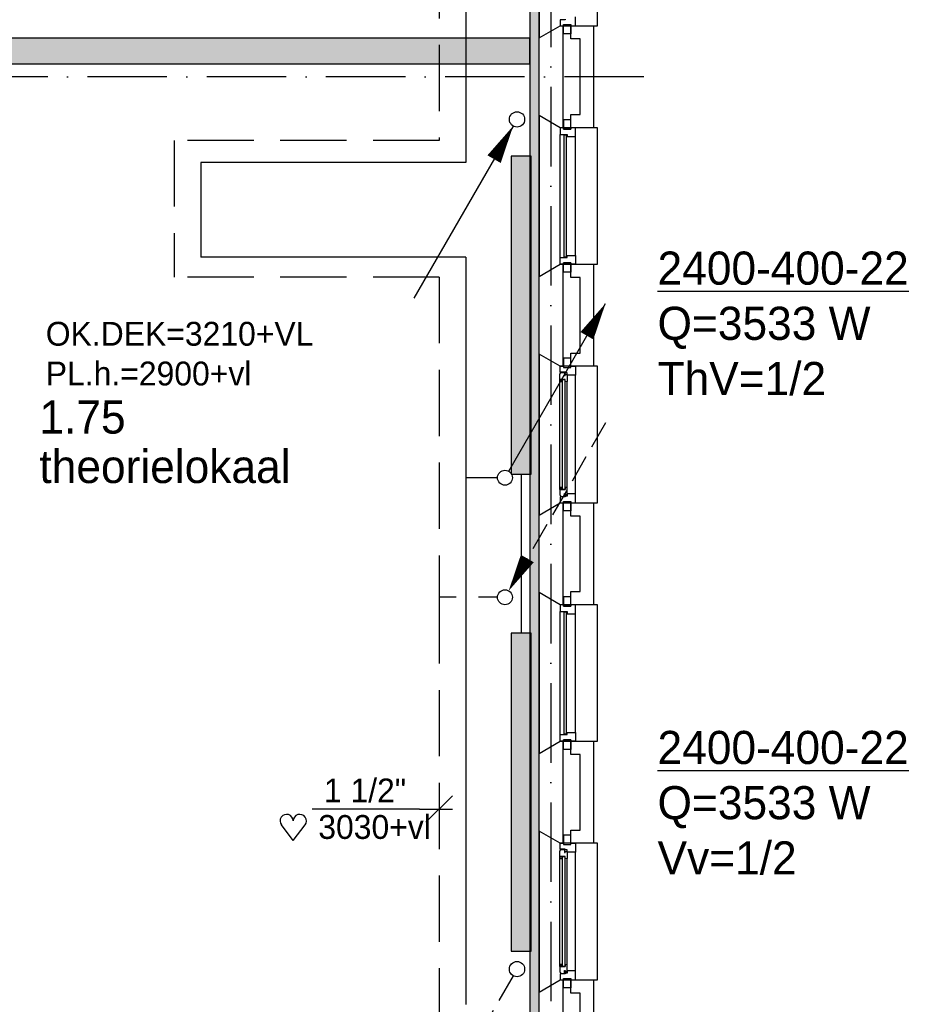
# Model space of a CAD drawing. Extents: x -39327 to 109237, y 358172 to 442272.
# Tile 25 of 96: x 34297 to 41036, y 382393 to 389823. Entities that reach past the tile are written whole.
import ezdxf
from ezdxf.enums import TextEntityAlignment as Align

# ---------------------------------------------------------------- set-up
doc = ezdxf.new("R2010")
doc.units = 0
doc.header["$LTSCALE"] = 100
for name, pattern in [('2322107', [2000, 1000, 1000]), ('2322108', [7, 5, -2]), ('DASHDOT', [9, 6, -1.5, 0, -1.5])]:
    doc.linetypes.add(name, pattern=pattern)
doc.layers.get('0').update_dxf_attribs({"linetype": 'CONTINUOUS'})
for name, color, linetype in [('AL$7----_STRAMIEN', 1, 'DASHDOT'), ('AL21----_BUITENWAND', 4, 'CONTINUOUS'), ('AL21K---_ISOLATIE', 1, 'CONTINUOUS'), ('AL28----_KONSTRUKTIE', 3, 'CONTINUOUS'), ('AL31----_BUITENKOZ', 7, 'CONTINUOUS'), ('BOUW', 8, 'CONTINUOUS'), ('KABELGOOT1', 8, 'CONTINUOUS'), ('WI561---', 1, 'CONTINUOUS'), ('WL561---', 4, 'CONTINUOUS'), ('WL561---_AANVOER', 4, 'CONTINUOUS'), ('WL561---_RETOUR', 4, 'CONTINUOUS'), ('WL570---', 3, 'CONTINUOUS'), ('WM561---', 1, 'CONTINUOUS'), ('WM570---', 1, 'CONTINUOUS')]:
    doc.layers.add(name, color=color, linetype=linetype)
doc.styles.add('BURO-018', font='BUROFONT.shx', dxfattribs={"height": 180})
doc.styles.add('BURO-025', font='BUROFONT.shx', dxfattribs={"height": 250})
pattern_1 = [(0, (-2505.993, 85430.135), (15.875, 31.75), [0, -31.75])]

# ---------------------------------------------------------------- blocks, each defined once
blk = doc.blocks.new('CVRINFO2')
at = {"color": 0, "linetype": 'CONTINUOUS', "style": 'BURO-025'}
for tag, p in [('CV_TEXT125', (0, 0)), ('CV_TEXT225', (0, -4.167)), ('CV_TEXT325', (0, -8.333)), ('CV_TEXT425', (0, -12.5))]:
    blk.add_attdef(tag, p, '', height=2.5, dxfattribs=at)
blk = doc.blocks.new('2322401')
at = {"color": 0, "linetype": 'CONTINUOUS'}
for p, q in [((-0.5, 0.5, 1), (-0.5, 0.5)), ((-0.5, 0.5, 1), (-0.5, -0.5, 1)), ((0.5, 0.5, 1), (-0.5, 0.5, 1)), ((0.5, 0.5), (-0.5, 0.5)), ((-0.5, 0.5), (-0.5, -0.5)), ((0.5, 0.5, 1), (0.5, 0.5)), ((0.5, -0.5, 1), (0.5, 0.5, 1)), ((0.5, -0.5), (0.5, 0.5)), ((-0.5, -0.5, 1), (-0.5, -0.5)), ((-0.5, -0.5, 1), (0.5, -0.5, 1)), ((-0.5, -0.5), (0.5, -0.5)), ((0.5, -0.5, 1), (0.5, -0.5))]:
    blk.add_line(p, q, dxfattribs=at)
blk = doc.blocks.new('CVHATCH1')
at = {"color": 0, "linetype": 'CONTINUOUS'}
blk.add_solid([(-0.5, -0.5), (0.5, -0.5), (-0.5, 0.5), (0.5, 0.5)], dxfattribs=at)
blk = doc.blocks.new('LDV2108')
at = {"color": 0, "linetype": 'CONTINUOUS'}
for p, q in [((-0.25, -0.433), (-1.187, -2.057)), ((-1.562, -2.706), (-2.5, -4.33)), ((-2.875, -4.98), (-3.812, -6.603)), ((-4.187, -7.253), (-5.125, -8.877)), ((-5.5, -9.526), (-6.437, -11.15))]:
    blk.add_line(p, q, dxfattribs=at)
blk.add_lwpolyline([(-6.75, -11.691, 0, 1, 0), (-5.5, -9.526, 1, 1, 0)], format="xyseb", dxfattribs=at)
blk.add_circle((0, 0), 0.5, dxfattribs=at)
blk = doc.blocks.new('LDV4107')
at = {"color": 0, "linetype": 'CONTINUOUS'}
blk.add_line((-0.25, -0.433), (-6.75, -11.691), dxfattribs=at)
blk.add_lwpolyline([(-0.25, -0.433, 0, 1, 0), (-1.5, -2.598, 1, 1, 0)], format="xyseb", dxfattribs=at)
blk.add_circle((0, 0), 0.5, dxfattribs=at)
blk = doc.blocks.new('LDV3108')
at = {"color": 0, "linetype": 'CONTINUOUS'}
for p, q in [((6.75, 11.691), (5.813, 10.068)), ((5.438, 9.418), (4.5, 7.794)), ((4.125, 7.145), (3.188, 5.521)), ((2.813, 4.871), (1.875, 3.248)), ((1.5, 2.598), (0.563, 0.974))]:
    blk.add_line(p, q, dxfattribs=at)
blk.add_lwpolyline([(0.25, 0.433, 0, 1, 0), (1.5, 2.598, 1, 1, 0)], format="xyseb", dxfattribs=at)
blk.add_circle((0, 0), 0.5, dxfattribs=at)
blk = doc.blocks.new('LDV1107')
at = {"color": 0, "linetype": 'CONTINUOUS'}
blk.add_line((0.25, 0.433), (6.75, 11.691), dxfattribs=at)
blk.add_lwpolyline([(6.75, 11.691, 0, 1, 0), (5.5, 9.526, 1, 1, 0)], format="xyseb", dxfattribs=at)
blk.add_circle((0, 0), 0.5, dxfattribs=at)
blk = doc.blocks.new('*U256', base_point=(31854.5, 391652.9))
at = {"color": 0, "linetype": 'CONTINUOUS'}
for p, q in [((31954.5, 391752.9), (31754.5, 391552.9)), ((31704.5, 391652.9), (30894.5, 391652.9)), ((31704.5, 391652.9), (31954.5, 391652.9))]:
    blk.add_line(p, q, dxfattribs=at)
at = {"color": 0, "linetype": 'CONTINUOUS', "style": 'BURO-018'}
blk.add_text('1 1/2"', height=180, dxfattribs=at).set_placement((31604.5, 391702.9), align=Align.RIGHT)
blk = doc.blocks.new('HART')
at = {"color": 1}
for q in [(-39.7, 52.4), (39.7, 52.4)]:
    blk.add_line((0, 0), q, dxfattribs=at)
for centre, start, end in [((-22.1, 65.7), 0, 217.1867), ((22.1, 65.7), 322.8133, 180)]:
    blk.add_arc(centre, 22.1, start, end, dxfattribs=at)
blk = doc.blocks.new('A$C6E6F3BC9')
at = {"layer": 'KABELGOOT1'}
h = blk.add_hatch(dxfattribs=at)
h.set_pattern_fill('DOTS', color=256, scale=20, style=0)
h.set_pattern_definition(pattern_1)
h.paths.add_polyline_path([(30100.7, 19560.8), (30035.7, 19560.8), (30035.7, 0), (30100.7, 0)])
h = blk.add_hatch(dxfattribs=at)
h.set_pattern_fill('DOTS', color=256, scale=20, style=0)
h.set_pattern_definition(pattern_1)
h.paths.add_polyline_path([(30029.7, 17963), (30029.7, 18163), (22061.8, 18163), (22061.8, 17963)])
for p, q in [((30035.7, 0), (30035.7, 19585)), ((30100.7, 19585), (30100.7, 0)), ((21958.7, 18163, 2750), (30029.7, 18163, 2750)), ((30029.7, 18163, 2750), (30029.7, 17963, 2750)), ((30029.7, 17963, 2750), (21958.7, 17963, 2750))]:
    blk.add_line(p, q, dxfattribs=at)

msp = doc.modelspace()

# ---------------------------------------------------------------- linework, layer by layer
at = {"layer": 'AL$7----_STRAMIEN', "color": 1}
for p, q in [((38308, 438822.2), (38308, 369596.9)), ((39009.2, 389392.8), (20760, 389392.8))]:
    msp.add_line(p, q, dxfattribs=at)
at = {"layer": 'AL21----_BUITENWAND', "color": 8}
for p, q in [((38459, 389677.8), (38459, 389777.8)), ((38459, 389777.8), (38628, 389777.8)), ((38628, 389777.8), (38628, 389007.8)), ((38528, 389677.8), (38459, 389677.8)), ((38528, 389107.8), (38528, 389677.8)), ((38459, 389107.8), (38528, 389107.8)), ((38459, 389007.8), (38459, 389107.8)), ((38628, 389007.8), (38459, 389007.8)), ((38459, 387877.8), (38459, 387977.8)), ((38459, 387977.8), (38628, 387977.8)), ((38628, 387977.8), (38628, 387207.8)), ((38528, 387877.8), (38459, 387877.8)), ((38528, 387307.8), (38528, 387877.8)), ((38459, 387307.8), (38528, 387307.8)), ((38459, 387207.8), (38459, 387307.8)), ((38628, 387207.8), (38459, 387207.8)), ((38459, 386077.8), (38459, 386177.8)), ((38459, 386177.8), (38628, 386177.8)), ((38628, 386177.8), (38628, 385407.8)), ((38528, 386077.8), (38459, 386077.8)), ((38528, 385507.8), (38528, 386077.8)), ((38459, 385507.8), (38528, 385507.8)), ((38459, 385407.8), (38459, 385507.8)), ((38628, 385407.8), (38459, 385407.8)), ((38459, 384277.8), (38459, 384377.8)), ((38459, 384377.8), (38628, 384377.8)), ((38628, 384377.8), (38628, 383607.8)), ((38528, 384277.8), (38459, 384277.8)), ((38528, 383707.8), (38528, 384277.8)), ((38459, 383707.8), (38528, 383707.8)), ((38459, 383607.8), (38459, 383707.8)), ((38628, 383607.8), (38459, 383607.8)), ((38459, 382477.8), (38459, 382577.8)), ((38459, 382577.8), (38628, 382577.8)), ((38628, 382577.8), (38628, 381807.8)), ((38528, 382477.8), (38459, 382477.8)), ((38528, 381907.8), (38528, 382477.8))]:
    msp.add_line(p, q, dxfattribs=at)
at = {"layer": 'AL21K---_ISOLATIE', "color": 8, "linetype": 'CONTINUOUS'}
for p, q in [((38398, 389677.8), (38398, 389107.8)), ((38398, 387877.8), (38398, 387307.8)), ((38398, 386077.8), (38398, 385507.8)), ((38398, 384277.8), (38398, 383707.8)), ((38398, 382477.8), (38398, 381907.8))]:
    msp.add_line(p, q, dxfattribs=at)
at = {"layer": 'AL28----_KONSTRUKTIE', "color": 8}
for p, q in [((38218, 389685.4), (38378, 389777.8)), ((38378, 389777.8), (38398, 389777.8)), ((38398, 389777.8), (38398, 389007.8)), ((38218, 389100.1), (38218, 389685.4)), ((38378, 389007.8), (38218, 389100.1)), ((38398, 389007.8), (38378, 389007.8)), ((38218, 387885.4), (38378, 387977.8)), ((38378, 387977.8), (38398, 387977.8)), ((38398, 387977.8), (38398, 387207.8)), ((38218, 387300.1), (38218, 387885.4)), ((38378, 387207.8), (38218, 387300.1)), ((38398, 387207.8), (38378, 387207.8)), ((38218, 386085.4), (38378, 386177.8)), ((38378, 386177.8), (38398, 386177.8)), ((38398, 386177.8), (38398, 385407.8)), ((38218, 385500.1), (38218, 386085.4)), ((38378, 385407.8), (38218, 385500.1)), ((38398, 385407.8), (38378, 385407.8)), ((38218, 384285.4), (38378, 384377.8)), ((38378, 384377.8), (38398, 384377.8)), ((38398, 384377.8), (38398, 383607.8)), ((38218, 383700.1), (38218, 384285.4)), ((38378, 383607.8), (38218, 383700.1)), ((38398, 383607.8), (38378, 383607.8)), ((38218, 382485.4), (38378, 382577.8)), ((38378, 382577.8), (38398, 382577.8)), ((38398, 382577.8), (38398, 381807.8)), ((38218, 381900.1), (38218, 382485.4))]:
    msp.add_line(p, q, dxfattribs=at)
at = {"layer": 'AL31----_BUITENKOZ', "color": 8}
for p, q in [((38218, 390900.1), (38218, 389685.4)), ((38658, 389777.8), (38658, 390807.8)), ((38414, 389821.8), (38378, 389821.8)), ((38378, 389821.8), (38378, 389777.8)), ((38414, 389827.8), (38414, 389821.8)), ((38492, 389777.8), (38492, 389844.8)), ((38218, 389685.4), (38378, 389777.8)), ((38378, 389777.8), (38658, 389777.8)), ((38378, 389777.8), (38403, 389777.8)), ((38403, 389787.8), (38459, 389787.8)), ((38403, 389716.8), (38403, 389787.8)), ((38403, 389777.8), (38403, 389787.8)), ((38403, 389787.8), (38459, 389787.8)), ((38459, 389787.8), (38459, 389716.8)), ((38459, 389787.8), (38459, 389777.8)), ((38459, 389777.8), (38492, 389777.8)), ((38459, 389716.8), (38403, 389716.8)), ((38378, 389007.8), (38218, 389100.1)), ((38218, 389100.1), (38218, 387885.4)), ((38459, 389068.8), (38403, 389068.8)), ((38403, 389068.8), (38403, 388997.8)), ((38459, 388997.8), (38459, 389068.8)), ((38658, 389007.8), (38378, 389007.8)), ((38403, 388997.8), (38459, 388997.8)), ((38658, 387977.8), (38658, 389007.8)), ((38378, 388027.8), (38378, 388957.8)), ((38492, 388044.8), (38492, 388940.8)), ((38218, 387885.4), (38378, 387977.8)), ((38378, 387977.8), (38658, 387977.8)), ((38403, 387987.8), (38459, 387987.8)), ((38403, 387916.8), (38403, 387987.8)), ((38459, 387987.8), (38459, 387916.8)), ((38459, 387916.8), (38403, 387916.8)), ((38378, 387207.8), (38218, 387300.1)), ((38218, 387300.1), (38218, 386085.4)), ((38658, 387207.8), (38378, 387207.8)), ((38378, 387207.8), (38403, 387207.8)), ((38378, 387163.8), (38378, 387207.8)), ((38459, 387268.8), (38403, 387268.8)), ((38403, 387268.8), (38403, 387197.8)), ((38403, 387207.8), (38403, 387197.8)), ((38459, 387197.8), (38459, 387268.8)), ((38459, 387197.8), (38459, 387207.8)), ((38459, 387207.8), (38492, 387207.8)), ((38492, 387207.8), (38492, 387140.8)), ((38658, 386177.8), (38658, 387207.8)), ((38375, 387151.1), (38379.2, 387153.5)), ((38375, 387108.6), (38375, 387151.1)), ((38414, 387163.8), (38378, 387163.8)), ((38379.2, 387153.5), (38379.2, 387160.6)), ((38379.2, 387160.6), (38409, 387160.6)), ((38403, 387197.8), (38459, 387197.8)), ((38403, 387197.8), (38459, 387197.8)), ((38409, 387160.6), (38409, 387138.1)), ((38409, 387138.1), (38414, 387138.1)), ((38414, 387157.8), (38414, 387163.8)), ((38429, 387157.8), (38414, 387157.8)), ((38414, 387138.1), (38414, 387146.1)), ((38414, 387146.1), (38429, 387146.1)), ((38429, 387140.8), (38429, 387157.8)), ((38429, 387146.1), (38429, 387140.8)), ((38429, 387140.8), (38429, 387093.6)), ((38492, 387140.8), (38429, 387140.8)), ((38492, 386244.8), (38492, 387140.8)), ((38416, 387108.6), (38375, 387108.6)), ((38375, 386277), (38375, 387108.6)), ((38377.3, 387108.6), (38390.8, 387108.6)), ((38377.3, 387091.6), (38377.3, 387108.6)), ((38390.8, 387091.6), (38377.3, 387091.6)), ((38390.8, 387108.6), (38390.8, 387091.6)), ((38416, 387091.6), (38416, 387108.6)), ((38429, 387093.6), (38416, 387091.6)), ((38429, 386291.9), (38429, 387093.6)), ((38416, 386277), (38375, 386277)), ((38375, 386277), (38375, 386234.5)), ((38390.8, 386294), (38377.3, 386294)), ((38377.3, 386294), (38377.3, 386277)), ((38377.3, 386277), (38390.8, 386277)), ((38390.8, 386277), (38390.8, 386294)), ((38409, 386225), (38409, 386247.5)), ((38409, 386247.5), (38414, 386247.5)), ((38414, 386247.5), (38414, 386239.5)), ((38429, 386291.9), (38416, 386294)), ((38416, 386294), (38416, 386277)), ((38429, 386244.8), (38429, 386291.9)), ((38492, 386244.8), (38429, 386244.8)), ((38429, 386244.8), (38429, 386227.8)), ((38429, 386239.5), (38429, 386244.8)), ((38492, 386177.8), (38492, 386244.8)), ((38218, 386085.4), (38378, 386177.8)), ((38375, 386234.5), (38379.2, 386232)), ((38414, 386221.8), (38378, 386221.8)), ((38378, 386221.8), (38378, 386177.8)), ((38378, 386177.8), (38403, 386177.8)), ((38378, 386177.8), (38658, 386177.8)), ((38379.2, 386232), (38379.2, 386225)), ((38379.2, 386225), (38409, 386225)), ((38403, 386177.8), (38403, 386187.8)), ((38403, 386187.8), (38459, 386187.8)), ((38403, 386187.8), (38459, 386187.8)), ((38403, 386116.8), (38403, 386187.8)), ((38414, 386239.5), (38429, 386239.5)), ((38429, 386227.8), (38414, 386227.8)), ((38414, 386227.8), (38414, 386221.8)), ((38459, 386187.8), (38459, 386177.8)), ((38459, 386187.8), (38459, 386116.8)), ((38459, 386177.8), (38492, 386177.8)), ((38459, 386116.8), (38403, 386116.8)), ((38378, 385407.8), (38218, 385500.1)), ((38218, 385500.1), (38218, 384285.4)), ((38459, 385468.8), (38403, 385468.8)), ((38403, 385468.8), (38403, 385397.8)), ((38459, 385397.8), (38459, 385468.8)), ((38658, 385407.8), (38378, 385407.8)), ((38378, 384427.8), (38378, 385357.8)), ((38403, 385397.8), (38459, 385397.8)), ((38658, 384377.8), (38658, 385407.8)), ((38492, 384444.8), (38492, 385340.8)), ((38403, 384387.8), (38459, 384387.8)), ((38403, 384316.8), (38403, 384387.8)), ((38459, 384387.8), (38459, 384316.8)), ((38218, 384285.4), (38378, 384377.8)), ((38378, 384377.8), (38658, 384377.8)), ((38459, 384316.8), (38403, 384316.8)), ((38378, 383607.8), (38218, 383700.1)), ((38218, 383700.1), (38218, 382485.4)), ((38459, 383668.8), (38403, 383668.8)), ((38403, 383668.8), (38403, 383597.8)), ((38459, 383597.8), (38459, 383668.8)), ((38658, 383607.8), (38378, 383607.8)), ((38378, 383607.8), (38403, 383607.8)), ((38378, 383563.8), (38378, 383607.8)), ((38403, 383607.8), (38403, 383597.8)), ((38403, 383597.8), (38459, 383597.8)), ((38403, 383597.8), (38459, 383597.8)), ((38459, 383597.8), (38459, 383607.8)), ((38459, 383607.8), (38492, 383607.8)), ((38492, 383607.8), (38492, 383540.8)), ((38658, 382577.8), (38658, 383607.8)), ((38375, 383551.1), (38379.2, 383553.5)), ((38375, 383508.6), (38375, 383551.1)), ((38416, 383508.6), (38375, 383508.6)), ((38375, 382677), (38375, 383508.6)), ((38377.3, 383508.6), (38390.8, 383508.6)), ((38377.3, 383491.6), (38377.3, 383508.6)), ((38390.8, 383491.6), (38377.3, 383491.6)), ((38414, 383563.8), (38378, 383563.8)), ((38379.2, 383553.5), (38379.2, 383560.6)), ((38379.2, 383560.6), (38409, 383560.6)), ((38390.8, 383508.6), (38390.8, 383491.6)), ((38409, 383560.6), (38409, 383538.1)), ((38409, 383538.1), (38414, 383538.1)), ((38414, 383557.8), (38414, 383563.8)), ((38429, 383557.8), (38414, 383557.8)), ((38414, 383538.1), (38414, 383546.1)), ((38414, 383546.1), (38429, 383546.1)), ((38416, 383491.6), (38416, 383508.6)), ((38429, 383493.6), (38416, 383491.6)), ((38429, 383540.8), (38429, 383557.8)), ((38429, 383546.1), (38429, 383540.8)), ((38492, 383540.8), (38429, 383540.8)), ((38429, 383540.8), (38429, 383493.6)), ((38429, 382691.9), (38429, 383493.6)), ((38492, 382644.8), (38492, 383540.8)), ((38416, 382677), (38375, 382677)), ((38375, 382677), (38375, 382634.5)), ((38390.8, 382694), (38377.3, 382694)), ((38377.3, 382694), (38377.3, 382677)), ((38377.3, 382677), (38390.8, 382677)), ((38390.8, 382677), (38390.8, 382694)), ((38429, 382691.9), (38416, 382694)), ((38416, 382694), (38416, 382677)), ((38429, 382644.8), (38429, 382691.9)), ((38375, 382634.5), (38379.2, 382632)), ((38414, 382621.8), (38378, 382621.8)), ((38378, 382621.8), (38378, 382577.8)), ((38379.2, 382632), (38379.2, 382625)), ((38379.2, 382625), (38409, 382625)), ((38409, 382625), (38409, 382647.5)), ((38409, 382647.5), (38414, 382647.5)), ((38414, 382647.5), (38414, 382639.5)), ((38414, 382639.5), (38429, 382639.5)), ((38429, 382627.8), (38414, 382627.8)), ((38414, 382627.8), (38414, 382621.8)), ((38492, 382644.8), (38429, 382644.8)), ((38429, 382644.8), (38429, 382627.8)), ((38429, 382639.5), (38429, 382644.8)), ((38492, 382577.8), (38492, 382644.8)), ((38218, 382485.4), (38378, 382577.8)), ((38378, 382577.8), (38658, 382577.8)), ((38378, 382577.8), (38403, 382577.8)), ((38403, 382587.8), (38459, 382587.8)), ((38403, 382516.8), (38403, 382587.8)), ((38403, 382577.8), (38403, 382587.8)), ((38403, 382587.8), (38459, 382587.8)), ((38459, 382587.8), (38459, 382516.8)), ((38459, 382587.8), (38459, 382577.8)), ((38459, 382577.8), (38492, 382577.8)), ((38459, 382516.8), (38403, 382516.8))]:
    msp.add_line(p, q, dxfattribs=at)
at = {"layer": 'AL31----_BUITENKOZ', "color": 8, "linetype": 'CONTINUOUS'}
for p, q in [((38403, 389007.8), (38378, 389007.8)), ((38378, 389007.8), (38378, 388957.8)), ((38403, 388997.8), (38403, 389007.8)), ((38403, 389007.8), (38403, 389007.8)), ((38459, 388997.8), (38403, 388997.8)), ((38492, 389007.8), (38459, 389007.8)), ((38459, 389007.8), (38459, 388997.8)), ((38492, 388940.8), (38492, 389007.8)), ((38378, 388957.8), (38378, 388957.8)), ((38378, 388957.8), (38429, 388957.8)), ((38425, 388952.8), (38404, 388952.8)), ((38404, 388952.8), (38404, 388032.8)), ((38425, 388032.8), (38425, 388952.8)), ((38429, 388957.8), (38429, 388940.8)), ((38429, 388940.8), (38492, 388940.8)), ((38492, 388940.8), (38492, 388940.8)), ((38492, 388940.8), (38492, 388940.8)), ((38492, 388940.8), (38492, 388940.8)), ((38492, 388940.8), (38492, 388940.8)), ((38378, 388027.8), (38378, 388027.8)), ((38378, 388027.8), (38429, 388027.8)), ((38378, 387977.8), (38378, 388027.8)), ((38404, 388032.8), (38425, 388032.8)), ((38429, 388027.8), (38429, 388044.8)), ((38429, 388044.8), (38492, 388044.8)), ((38492, 388044.8), (38492, 388044.8)), ((38492, 388044.8), (38492, 388044.8)), ((38492, 388044.8), (38492, 388044.8)), ((38492, 388044.8), (38492, 388044.8)), ((38492, 388044.8), (38492, 387977.8)), ((38403, 387977.8), (38378, 387977.8)), ((38459, 387987.8), (38403, 387987.8)), ((38403, 387987.8), (38403, 387977.8)), ((38403, 387977.8), (38403, 387977.8)), ((38459, 387977.8), (38459, 387987.8)), ((38492, 387977.8), (38459, 387977.8)), ((38414, 387106.6), (38393, 387106.6)), ((38393, 387106.6), (38393, 386279)), ((38414, 386279), (38414, 387106.6)), ((38393, 386279), (38414, 386279)), ((38403, 385407.8), (38378, 385407.8)), ((38378, 385407.8), (38378, 385357.8)), ((38378, 385357.8), (38378, 385357.8)), ((38378, 385357.8), (38429, 385357.8)), ((38403, 385397.8), (38403, 385407.8)), ((38403, 385407.8), (38403, 385407.8)), ((38459, 385397.8), (38403, 385397.8)), ((38425, 385352.8), (38404, 385352.8)), ((38404, 385352.8), (38404, 384432.8)), ((38425, 384432.8), (38425, 385352.8)), ((38429, 385357.8), (38429, 385340.8)), ((38492, 385407.8), (38459, 385407.8)), ((38459, 385407.8), (38459, 385397.8)), ((38492, 385340.8), (38492, 385407.8)), ((38429, 385340.8), (38492, 385340.8)), ((38492, 385340.8), (38492, 385340.8)), ((38492, 385340.8), (38492, 385340.8)), ((38492, 385340.8), (38492, 385340.8)), ((38492, 385340.8), (38492, 385340.8)), ((38378, 384427.8), (38378, 384427.8)), ((38378, 384427.8), (38429, 384427.8)), ((38378, 384377.8), (38378, 384427.8)), ((38459, 384387.8), (38403, 384387.8)), ((38403, 384387.8), (38403, 384377.8)), ((38404, 384432.8), (38425, 384432.8)), ((38429, 384427.8), (38429, 384444.8)), ((38429, 384444.8), (38492, 384444.8)), ((38459, 384377.8), (38459, 384387.8)), ((38492, 384444.8), (38492, 384444.8)), ((38492, 384444.8), (38492, 384444.8)), ((38492, 384444.8), (38492, 384444.8)), ((38492, 384444.8), (38492, 384444.8)), ((38492, 384444.8), (38492, 384377.8)), ((38403, 384377.8), (38378, 384377.8)), ((38403, 384377.8), (38403, 384377.8)), ((38492, 384377.8), (38459, 384377.8)), ((38414, 383506.6), (38393, 383506.6)), ((38393, 383506.6), (38393, 382679)), ((38414, 382679), (38414, 383506.6)), ((38393, 382679), (38414, 382679))]:
    msp.add_line(p, q, dxfattribs=at)
at = {"layer": 'WL561---_AANVOER', "linetype": '2322107'}
for p, q in [((37664.4, 393566.6), (37664.4, 388744.4)), ((37664.4, 388744.4), (35664.4, 388744.4)), ((35664.4, 388744.4), (35664.4, 388031)), ((37664.4, 388031), (35664.4, 388031)), ((37664.4, 388031), (37664.4, 386366.6)), ((38083.4, 386392.8), (38083.4, 385192.8)), ((37664.4, 386366.6), (37664.4, 382391.1)), ((37904.2, 386366.6), (37664.4, 386366.6))]:
    msp.add_line(p, q, dxfattribs=at)
at = {"layer": 'WL561---_RETOUR', "linetype": '2322108'}
for p, q in [((37464.4, 392433.4), (37464.4, 388912.8)), ((37464.4, 388912.8), (35464.4, 388912.8)), ((35464.4, 388912.8), (35464.4, 387881)), ((37464.4, 387881), (35464.4, 387881)), ((37464.4, 387881), (37464.4, 385464.6)), ((37464.4, 385464.6), (37464.4, 378264.6)), ((37593.1, 385464.6), (37464.4, 385464.6)), ((37904.2, 385464.6), (37760.5, 385464.6))]:
    msp.add_line(p, q, dxfattribs=at)

# ---------------------------------------------------------------- block references
at = {"layer": 'WI561---'}
ref = msp.add_blockref('CVRINFO2', (39112.4, 387823.6), dxfattribs=dict(at, xscale=100, yscale=100, zscale=100))
ref.add_attrib('CV_TEXT125', '%%u2400-400-22', (39112.4, 387823.6), dxfattribs={"layer": '0', "color": 2, "linetype": 'CONTINUOUS', "height": 250, "style": 'BURO-025'})
ref.add_attrib('CV_TEXT225', 'Q=3533 W', (39112.4, 387407), dxfattribs={"layer": '0', "color": 2, "linetype": 'CONTINUOUS', "height": 250, "style": 'BURO-025'})
ref.add_attrib('CV_TEXT325', 'ThV=1/2', (39112.4, 386990.3), dxfattribs={"layer": '0', "color": 2, "linetype": 'CONTINUOUS', "height": 250, "style": 'BURO-025'})
ref = msp.add_blockref('CVRINFO2', (39112.4, 384206.1), dxfattribs=dict(at, xscale=100, yscale=100, zscale=100))
ref.add_attrib('CV_TEXT125', '%%u2400-400-22', (39112.4, 384206.1), dxfattribs={"layer": '0', "color": 2, "linetype": 'CONTINUOUS', "height": 250, "style": 'BURO-025'})
ref.add_attrib('CV_TEXT225', 'Q=3533 W', (39112.4, 383789.4), dxfattribs={"layer": '0', "color": 2, "linetype": 'CONTINUOUS', "height": 250, "style": 'BURO-025'})
ref.add_attrib('CV_TEXT325', 'Vv=1/2', (39112.4, 383372.8), dxfattribs={"layer": '0', "color": 2, "linetype": 'CONTINUOUS', "height": 250, "style": 'BURO-025'})
at = {"layer": 'WL561---', "xscale": 2400, "yscale": 150, "rotation": 270.0000000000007}
for name, p, zscale in [('2322401', (38083.4, 387592.8), 300), ('CVHATCH1', (38083.4, 387592.8), 2400), ('2322401', (38083.4, 383992.8), 300), ('CVHATCH1', (38083.4, 383992.8), 2400)]:
    msp.add_blockref(name, p, dxfattribs=dict(at, zscale=zscale))
at = {"layer": 'WL561---_AANVOER', "color": 2}
for name, p, xscale, yscale, zscale in [('LDV4107', (38051.5, 389071), 115.5, 115.5, 115.5), ('LDV1107', (37960.5, 386366.6), 112.5, 112.5, 112.5), ('LDV2108', (38051.5, 382658.2), 115.5, 115.5, 115.5)]:
    msp.add_blockref(name, p, dxfattribs=dict(at, xscale=xscale, yscale=yscale, zscale=zscale))
at = {"layer": 'WL561---_RETOUR', "color": 2, "xscale": 112.5, "yscale": 112.5, "zscale": 112.5}
msp.add_blockref('LDV3108', (37960.5, 385464.6), dxfattribs=at)
at = {"layer": 'WL570---', "color": 1}
msp.add_blockref('A$C6E6F3BC9', (8116, 371524.5), dxfattribs=at)
at = {"layer": 'WM561---'}
msp.add_blockref('*U256', (37464.4, 383866.4), dxfattribs=at)
at = {"layer": 'WM570---', "xscale": 2.25, "yscale": 2.25, "zscale": 2.25}
msp.add_blockref('HART', (36361.9, 383628.8), dxfattribs=at)

# ---------------------------------------------------------------- texts
at = {"layer": 'BOUW', "color": 1, "style": 'BURO-018'}
for s, p in [('OK.DEK=3210+VL', (34494.1, 387363.1)), ('PL.h.=2900+vl', (34494.1, 387063.1))]:
    msp.add_text(s, height=180, dxfattribs=at).set_placement(p)
at = {"layer": 'BOUW', "style": 'BURO-025'}
for s, p in [('1.75', (34446.1, 386699.7)), ('theorielokaal', (34446.1, 386326.7))]:
    msp.add_text(s, height=250, dxfattribs=at).set_placement(p)
at = {"layer": 'WM570---', "color": 1, "style": 'BURO-018'}
msp.add_text('3030+vl', height=180, dxfattribs=at).set_placement((36551.3, 383641))

doc.saveas('drawing.dxf')
